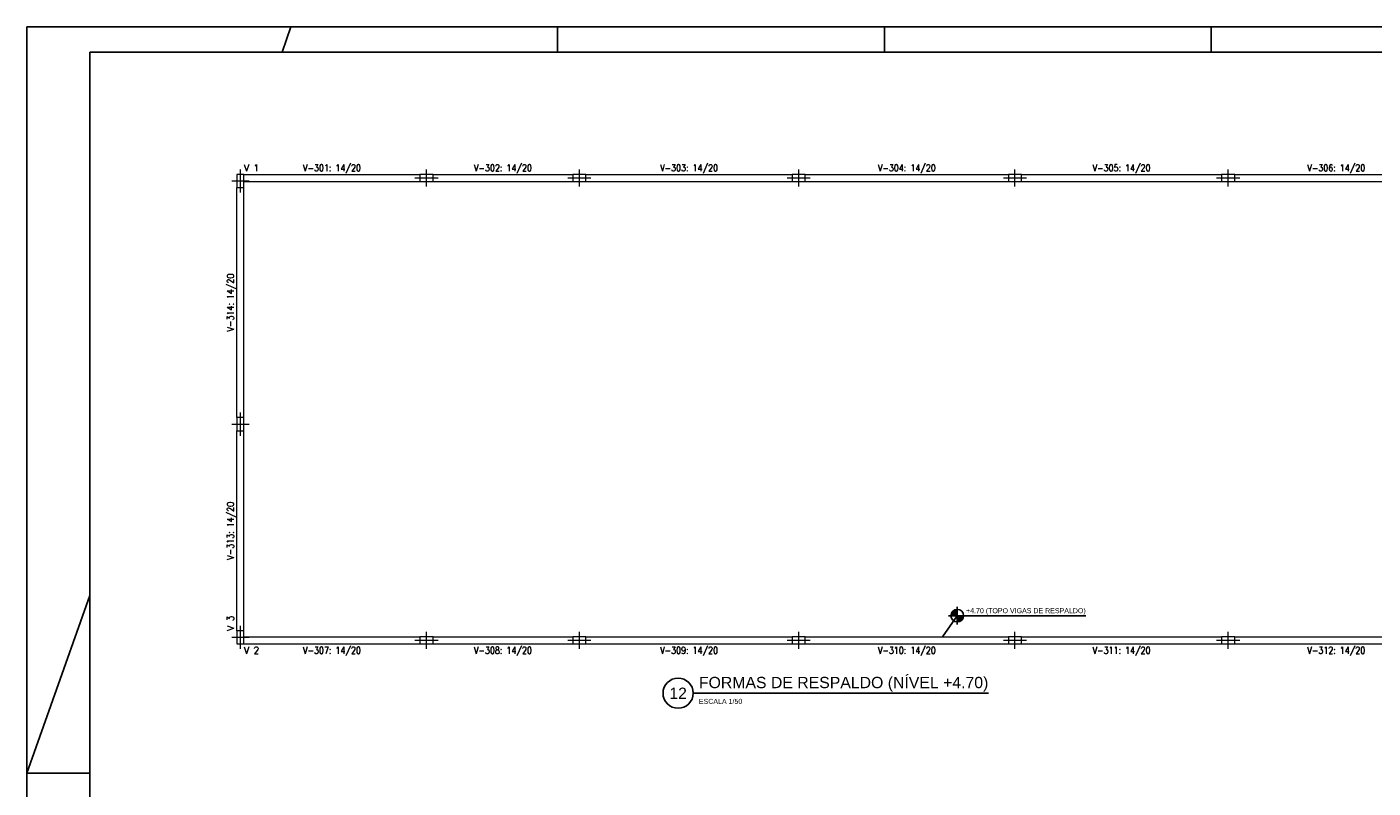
# Model space of a CAD drawing. Header units: millimetres. Extents: x -80 to 444, y 0 to 170.
# Tile 119 of 133: x 270 to 324, y 94 to 124. Entities that reach past the tile are written whole.
import ezdxf
from ezdxf.enums import TextEntityAlignment as Align

# ---------------------------------------------------------------- set-up
doc = ezdxf.new("R2010")
doc.units = ezdxf.units.MM
for name, color, linetype, lineweight in [('PILAR_EIXOS', 1, 'Continuous', 0), ('PILAR_RET', 2, 'Continuous', 9), ('VIG_DIM_VIGAS', 3, 'Continuous', 15), ('VIG_FACES', 5, 'Continuous', 9), ('VIG_REF_VIGAS', 3, 'Continuous', 0)]:
    doc.layers.add(name, color=color, linetype=linetype, lineweight=lineweight)
doc.styles.add('CYPETXT', font='romans', dxfattribs={"height": 0.2})
doc.styles.get("Standard").update_dxf_attribs({"font": 'arial.ttf'})

# ---------------------------------------------------------------- blocks, each defined once
blk = doc.blocks.new('EIXOS_DO_PILAR')
at = {"layer": 'PILAR_EIXOS'}
for p, q in [((-0.5, 0), (0.5, 0)), ((0, -0.5), (0, 0.5))]:
    blk.add_line(p, q, dxfattribs=at)

msp = doc.modelspace()

# ---------------------------------------------------------------- hatches: boundary and pattern name
h = msp.add_hatch(color=1)
h.dxf.hatch_style = 1
h.paths.add_polyline_path([(306.9976, 100.967), (306.9976, 101.217, 0.4142136), (306.7476, 100.967)])
h = msp.add_hatch(color=1)
h.dxf.hatch_style = 1
h.paths.add_polyline_path([(306.9976, 100.717, 0.4142136), (307.2476, 100.967), (306.9976, 100.967)])

# ---------------------------------------------------------------- linework, layer by layer
at = {"color": 1}
for p, q in [((280.5, 124.4), (280.1465, 123.4)), ((291.1, 123.4), (291.1, 124.4)), ((304.1, 123.4), (304.1, 124.4)), ((317.1, 123.4), (317.1, 124.4)), ((272.5, 101.7714), (270, 94.7)), ((270, 94.7), (272.5, 94.7))]:
    msp.add_line(p, q, dxfattribs=at)
at = {"color": 2}
for p, q in [((306.9976, 101.317), (306.9976, 100.617)), ((306.9976, 100.967), (306.4106, 100.1287)), ((306.6476, 100.967), (312.1065, 100.967)), ((296.4963, 97.883), (308.2357, 97.883))]:
    msp.add_line(p, q, dxfattribs=at)
msp.add_lwpolyline([(270, 124.4), (270, 65), (354.1, 65), (354.1, 124.4)], close=True, dxfattribs=at)
at = {"color": 6}
msp.add_lwpolyline([(272.5, 123.4), (272.5, 66), (353.1, 66), (353.1, 123.4)], close=True, dxfattribs=at)
at = {"color": 2}
for centre, radius in [((306.9976, 100.967), 0.25), ((295.8963, 97.883), 0.6)]:
    msp.add_circle(centre, radius, dxfattribs=at)
at = {"layer": 'PILAR_RET'}
for points in [[(278.3515, 118.0087), (278.6315, 118.0087), (278.6315, 118.5287), (278.3515, 118.5287), (278.3515, 118.0087)], [(285.6315, 118.2487), (286.1515, 118.2487), (286.1515, 118.5287), (285.6315, 118.5287), (285.6315, 118.2487)], [(291.7115, 118.2487), (292.2315, 118.2487), (292.2315, 118.5287), (291.7115, 118.5287), (291.7115, 118.2487)], [(300.4315, 118.2487), (300.9515, 118.2487), (300.9515, 118.5287), (300.4315, 118.5287), (300.4315, 118.2487)], [(309.0315, 118.2487), (309.5515, 118.2487), (309.5515, 118.5287), (309.0315, 118.5287), (309.0315, 118.2487)], [(317.5115, 118.2487), (318.0315, 118.2487), (318.0315, 118.5287), (317.5115, 118.5287), (317.5115, 118.2487)], [(278.3515, 108.3287), (278.6315, 108.3287), (278.6315, 108.8487), (278.3515, 108.8487), (278.3515, 108.3287)], [(278.3515, 99.8487), (278.6315, 99.8487), (278.6315, 100.3687), (278.3515, 100.3687), (278.3515, 99.8487)], [(285.6315, 99.8487), (286.1515, 99.8487), (286.1515, 100.1287), (285.6315, 100.1287), (285.6315, 99.8487)], [(291.7115, 99.8487), (292.2315, 99.8487), (292.2315, 100.1287), (291.7115, 100.1287), (291.7115, 99.8487)], [(300.4315, 99.8487), (300.9515, 99.8487), (300.9515, 100.1287), (300.4315, 100.1287), (300.4315, 99.8487)], [(309.0315, 99.8487), (309.5515, 99.8487), (309.5515, 100.1287), (309.0315, 100.1287), (309.0315, 99.8487)], [(317.5115, 99.8487), (318.0315, 99.8487), (318.0315, 100.1287), (317.5115, 100.1287), (317.5115, 99.8487)]]:
    msp.add_lwpolyline(points, close=True, dxfattribs=at)
at = {"layer": 'VIG_FACES'}
for p, q in [((278.6315, 118.5287), (285.6315, 118.5287)), ((286.1515, 118.5287), (291.7115, 118.5287)), ((292.2315, 118.5287), (300.4315, 118.5287)), ((300.9515, 118.5287), (309.0315, 118.5287)), ((309.5515, 118.5287), (317.5115, 118.5287)), ((318.0315, 118.5287), (326.1115, 118.5287)), ((278.3515, 108.8487), (278.3515, 118.0087)), ((278.6315, 118.2487), (285.6315, 118.2487)), ((278.6315, 108.8487), (278.6315, 118.0087)), ((286.1515, 118.2487), (291.7115, 118.2487)), ((292.2315, 118.2487), (300.4315, 118.2487)), ((300.9515, 118.2487), (309.0315, 118.2487)), ((309.5515, 118.2487), (317.5115, 118.2487)), ((318.0315, 118.2487), (326.1115, 118.2487)), ((278.3515, 100.3687), (278.3515, 108.3287)), ((278.6315, 100.3687), (278.6315, 108.3287)), ((278.6315, 100.1287), (285.6315, 100.1287)), ((286.1515, 100.1287), (291.7115, 100.1287)), ((292.2315, 100.1287), (300.4315, 100.1287)), ((300.9515, 100.1287), (309.0315, 100.1287)), ((309.5515, 100.1287), (317.5115, 100.1287)), ((318.0315, 100.1287), (326.1115, 100.1287)), ((278.6315, 99.8487), (285.6315, 99.8487)), ((286.1515, 99.8487), (291.7115, 99.8487)), ((292.2315, 99.8487), (300.4315, 99.8487)), ((300.9515, 99.8487), (309.0315, 99.8487)), ((309.5515, 99.8487), (317.5115, 99.8487)), ((318.0315, 99.8487), (326.1115, 99.8487))]:
    msp.add_line(p, q, dxfattribs=at)

# ---------------------------------------------------------------- block references
at = {"layer": 'PILAR_EIXOS', "zscale": 2}
for p, xscale, yscale in [((278.4915, 118.2687), 0.68, 0.92), ((285.8915, 118.3887), 0.92, 0.68), ((291.9715, 118.3887), 0.92, 0.68), ((300.6915, 118.3887), 0.92, 0.68), ((309.2915, 118.3887), 0.92, 0.68), ((317.7715, 118.3887), 0.92, 0.68), ((278.4915, 108.5887), 0.68, 0.92), ((278.4915, 100.1087), 0.68, 0.92), ((285.8915, 99.9887), 0.92, 0.68), ((291.9715, 99.9887), 0.92, 0.68), ((300.6915, 99.9887), 0.92, 0.68), ((309.2915, 99.9887), 0.92, 0.68), ((317.7715, 99.9887), 0.92, 0.68)]:
    msp.add_blockref('EIXOS_DO_PILAR', p, dxfattribs=dict(at, xscale=xscale, yscale=yscale))

# ---------------------------------------------------------------- texts
at = {"color": 2}
for s, p in [('+4.70 (TOPO VIGAS DE RESPALDO)', (307.3476, 101.067)), ('ESCALA 1/50', (296.7233, 97.4573))]:
    msp.add_text(s, height=0.2, dxfattribs=at).set_placement(p)
at = {"color": 6}
msp.add_text('FORMAS DE RESPALDO (NÍVEL +4.70)', height=0.45, dxfattribs=at).set_placement((296.7233, 98.083))
msp.add_text('12', height=0.45, dxfattribs=at).set_placement((295.8963, 97.883), align=Align.MIDDLE)
at = {"layer": 'VIG_DIM_VIGAS', "style": 'CYPETXT', "width": 0.775385}
for s, p, p2 in [('V-301: 14/20', (280.9795, 118.6553), (283.2835, 118.6553)), ('V-302: 14/20', (287.7795, 118.6553), (290.0835, 118.6553)), ('V-303: 14/20', (295.1795, 118.6553), (297.4835, 118.6553)), ('V-304: 14/20', (303.8395, 118.6553), (306.1435, 118.6553)), ('V-305: 14/20', (312.3795, 118.6553), (314.6835, 118.6553)), ('V-306: 14/20', (320.9195, 118.6553), (323.2235, 118.6553)), ('V-307: 14/20', (280.9795, 99.4553), (283.2835, 99.4553)), ('V-308: 14/20', (287.7795, 99.4553), (290.0835, 99.4553)), ('V-309: 14/20', (295.1795, 99.4553), (297.4835, 99.4553)), ('V-310: 14/20', (303.8395, 99.4553), (306.1435, 99.4553)), ('V-311: 14/20', (312.3795, 99.4553), (314.6835, 99.4553)), ('V-312: 14/20', (320.9195, 99.4553), (323.2235, 99.4553))]:
    msp.add_text(s, height=0.266667, dxfattribs=at).set_placement(p, p2, align=Align.FIT)
for s, p, p2 in [('V-314: 14/20', (278.2249, 112.2767), (278.2249, 114.5807)), ('V-313: 14/20', (278.2249, 103.1967), (278.2249, 105.5007))]:
    msp.add_text(s, height=0.266667, rotation=90, dxfattribs=at).set_placement(p, p2, align=Align.FIT)
at = {"layer": 'VIG_REF_VIGAS', "style": 'CYPETXT'}
for s, width, p, p2 in [('V 1', 0.9513, (278.6315, 118.6553), (279.2355, 118.6553)), ('V 2', 0.849375, (278.6315, 99.4553), (279.2355, 99.4553))]:
    msp.add_text(s, height=0.26667, dxfattribs=dict(at, width=width)).set_placement(p, p2, align=Align.FIT)
at = {"layer": 'VIG_REF_VIGAS', "style": 'CYPETXT', "width": 0.849375}
msp.add_text('V 3', height=0.26667, rotation=90, dxfattribs=at).set_placement((278.2249, 100.3687), (278.2249, 100.9727), align=Align.FIT)

doc.saveas('drawing.dxf')
